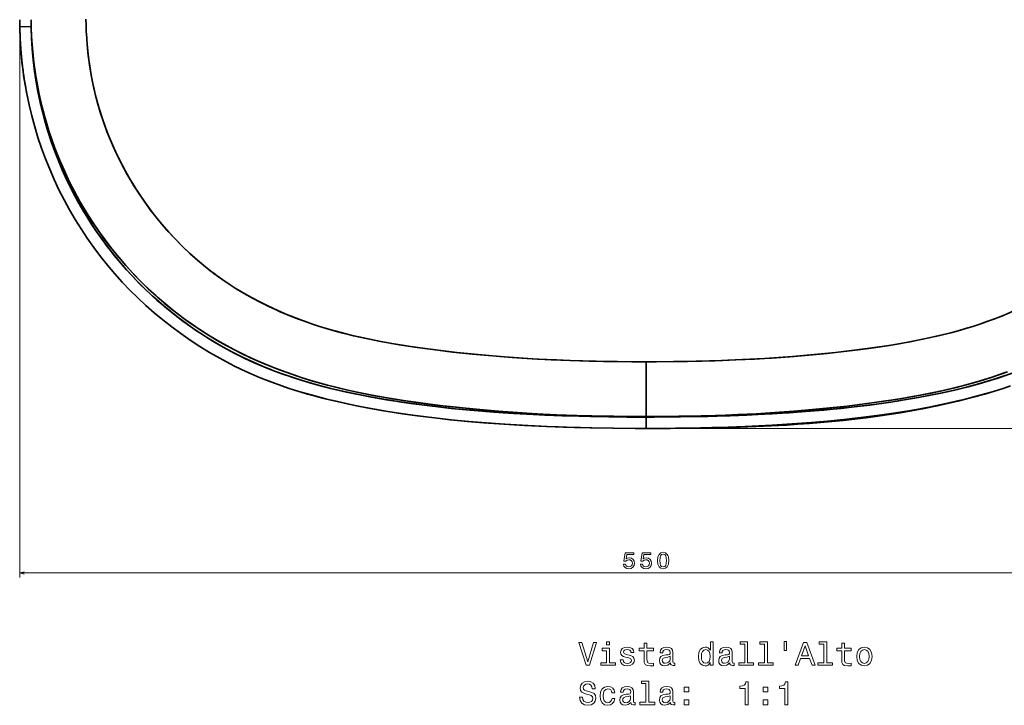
# Model space of a CAD drawing. Extents: x 278 to 1683, y 8 to 1326.
# Tile 1 of 5: x 278 to 710, y 8 to 309. Entities that reach past the tile are written whole.
import ezdxf

# ---------------------------------------------------------------- set-up
doc = ezdxf.new("R2010")
doc.units = 0

msp = doc.modelspace()

# ---------------------------------------------------------------- linework, layer by layer
at = {"color": 7, "lineweight": 35, "ltscale": 0.025546}
msp.add_line((277.94, 306.67), (277.95, 305.65), dxfattribs=at)
at = {"color": 7, "lineweight": 35, "ltscale": 0.125001}
msp.add_line((277.95, 305.65), (282.95, 305.74), dxfattribs=at)
msp.add_line((277.95, 305.65), (282.95, 305.74), dxfattribs=at)
at = {"color": 8, "lineweight": 13}
for p, q in [((277.95, 303.65), (277.95, 64.11)), ((554.94, 129.47), (979.06, 129.47)), ((277.95, 66.11), (827.93, 66.11))]:
    msp.add_line(p, q, dxfattribs=at)
at = {"color": 7, "lineweight": 35}
for p, q in [((552.94, 134.7), (552.94, 158.72)), ((552.94, 134.7), (552.94, 158.72)), ((552.94, 157.69), (552.94, 134.47)), ((552.94, 157.69), (552.94, 134.47))]:
    msp.add_line(p, q, dxfattribs=at)
at = {"color": 7, "lineweight": 35, "ltscale": 0.024766}
msp.add_line((387.66, 150.09), (386.74, 150.44), dxfattribs=at)
at = {"color": 7, "lineweight": 35, "ltscale": 0.017577}
msp.add_line((388.65, 149.71), (389.31, 149.47), dxfattribs=at)
at = {"color": 7, "lineweight": 35, "ltscale": 0.007962}
msp.add_line((407.16, 143.79), (406.85, 143.87), dxfattribs=at)
at = {"color": 7, "lineweight": 35, "ltscale": 0.005703}
for p, q in [((552.94, 134.47), (552.94, 134.7)), ((552.94, 134.7), (552.94, 134.47))]:
    msp.add_line(p, q, dxfattribs=at)
at = {"color": 7, "lineweight": 35, "ltscale": 0.125}
for p, q in [((552.94, 129.47), (552.94, 134.47)), ((552.94, 134.47), (552.94, 129.47))]:
    msp.add_line(p, q, dxfattribs=at)
at = {"color": 7, "lineweight": 35, "ltscale": 0.007152}
for p in [(552.65, 129.47), (553.23, 129.47)]:
    msp.add_line(p, (552.94, 129.47), dxfattribs=at)
at = {"color": 7, "lineweight": 35, "ltscale": 0.000180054}
msp.add_line((552.94, 129.47), (552.94, 129.47), dxfattribs=at)
msp.add_line((552.94, 129.47), (552.94, 129.47), dxfattribs=at)
at = {"color": 7, "lineweight": 35}
for points in [[(407.22, 143.78), (404.33, 144.58), (401.45, 145.42), (398.6, 146.3), (395.76, 147.21), (392.95, 148.16), (390.16, 149.15), (387.39, 150.19), (384.63, 151.28), (382.11, 152.33), (379.59, 153.42), (377.23, 154.48), (372.56, 156.71), (370.25, 157.87), (365.72, 160.29), (361.3, 162.82), (357, 165.45), (352.79, 168.2), (348.67, 171.07), (344.66, 174.03), (340.78, 177.08), (337.01, 180.21), (333.35, 183.43), (329.79, 186.75), (326.32, 190.17), (322.95, 193.71), (319.68, 197.34), (316.5, 201.08), (313.43, 204.92), (310.46, 208.85), (307.61, 212.88), (304.88, 216.99), (302.27, 221.17), (299.77, 225.44), (297.41, 229.78), (295.17, 234.18), (293.06, 238.65), (291.09, 243.18), (289.24, 247.76), (287.53, 252.4), (285.96, 257.09), (284.53, 261.81), (283.23, 266.58), (282.07, 271.39), (281.06, 276.23), (280.18, 281.09), (279.45, 285.98), (278.86, 290.89), (278.41, 295.8), (278.11, 300.72), (277.95, 305.65)], [(552.94, 134.47), (544.51, 134.5), (536.51, 134.58), (528.54, 134.72), (518.47, 134.99), (508.42, 135.37), (503.27, 135.6), (494.63, 136.08), (486.02, 136.66), (477.45, 137.34), (468.91, 138.14), (460.61, 139.04), (453.32, 139.95), (446.06, 140.96), (438.84, 142.1), (431.67, 143.36), (428.1, 144.05), (424.54, 144.77), (420.43, 145.66), (414.52, 147.05), (408.88, 148.51), (404.01, 149.88), (399.19, 151.35), (394.42, 152.94), (389.72, 154.66), (387.38, 155.56), (385.07, 156.51), (380.53, 158.47), (376.5, 160.35), (372.53, 162.32), (368.62, 164.4), (364.79, 166.57), (361.03, 168.83), (358.35, 170.52), (355.71, 172.26), (353.1, 174.06), (350.52, 175.9), (347.33, 178.29), (344.21, 180.74), (341.16, 183.25), (338.17, 185.82), (335.85, 187.92), (332.68, 190.91), (329.58, 193.99), (326.57, 197.16), (323.64, 200.41), (320.79, 203.74), (318.33, 206.77), (315.94, 209.87), (313.62, 213.02), (311.37, 216.23), (308.66, 220.35), (306.08, 224.54), (303.62, 228.81), (301.29, 233.15), (299.09, 237.56), (297.03, 242.03), (295.1, 246.56), (293.38, 250.95), (291.79, 255.38), (290.33, 259.85), (289, 264.37), (287.8, 268.92), (286.72, 273.51), (285.8, 278.06), (285, 282.64), (284.33, 287.23), (283.79, 291.85), (283.38, 296.47), (283.1, 301.1), (282.95, 305.74)], [(552.94, 134.47), (549.24, 134.48), (538.82, 134.55), (528.45, 134.73), (523.44, 134.85), (516.07, 135.07), (508.71, 135.35), (499.05, 135.82), (490.16, 136.37), (481.3, 137.02), (474.29, 137.62), (467.29, 138.3), (461.65, 138.92), (457.99, 139.35), (449.7, 140.44), (445.57, 141.04), (441.46, 141.67), (435.11, 142.74), (428.79, 143.91), (425.07, 144.66), (421.36, 145.46), (415.69, 146.77), (411.65, 147.77), (406.74, 149.1), (401.87, 150.52), (397.05, 152.05), (393.03, 153.43), (389.06, 154.91), (385.12, 156.48), (380.52, 158.48), (375.97, 160.6), (372.4, 162.39), (368.9, 164.25), (366.17, 165.77), (363.48, 167.34), (360.81, 168.97), (358.18, 170.63), (355.56, 172.37), (352.97, 174.15), (349.55, 176.61), (346.21, 179.15), (342.56, 182.08), (339, 185.1), (336.67, 187.17), (333.57, 190.05), (330.59, 192.97), (327.69, 195.96), (324.86, 199.03), (322.12, 202.16), (319.45, 205.37), (316.87, 208.64), (314.37, 211.99), (311.95, 215.39), (309.62, 218.86), (307.38, 222.39), (305, 226.38), (302.73, 230.43), (300.57, 234.55), (298.54, 238.72), (296.62, 242.96), (294.82, 247.24), (293.15, 251.58), (291.6, 255.96), (290.17, 260.38), (288.99, 264.4), (287.92, 268.44), (286.94, 272.52), (286.08, 276.61), (285.2, 281.42), (284.46, 286.26), (283.86, 291.11), (283.42, 295.98), (283.11, 300.86), (282.95, 305.74)], [(552.94, 158.72), (546.68, 158.74), (540.42, 158.79), (534.17, 158.89), (527.91, 159.03), (519.58, 159.28), (511.25, 159.63), (502.94, 160.06), (494.18, 160.62), (485.43, 161.29), (476.7, 162.09), (467.99, 163.01), (459.29, 164.06), (451.17, 165.17), (446.92, 165.81), (441.28, 166.74), (435.66, 167.76), (430.07, 168.89), (424.52, 170.14), (419.02, 171.51), (416.28, 172.25), (413.56, 173.03), (409.11, 174.39), (406.96, 175.09), (402.03, 176.81), (397.15, 178.68), (394.72, 179.67), (392.31, 180.69), (389.94, 181.75), (387.59, 182.84), (383.85, 184.68), (380.17, 186.61), (376.54, 188.64), (372.98, 190.78), (369.49, 193.02), (366.73, 194.9), (363.12, 197.51), (359.59, 200.25), (356.15, 203.1), (352.81, 206.06), (349.56, 209.13), (346.42, 212.3), (343.37, 215.56), (340.43, 218.93), (337.59, 222.38), (334.87, 225.92), (332.26, 229.55), (329.76, 233.25), (327.39, 237.04), (325.13, 240.89), (322.99, 244.81), (320.98, 248.8), (319.1, 252.85), (317.35, 256.95), (315.73, 261.11), (314.25, 265.31), (313.08, 268.96), (312.28, 271.71), (311.53, 274.47), (310.96, 276.77), (310.42, 279.07), (309.93, 281.4), (309.47, 283.73), (308.67, 288.41), (308.03, 293.11), (307.55, 297.83), (307.22, 302.56)], [(307.22, 302.56), (307.53, 298.02), (307.99, 293.49), (308.59, 288.97), (309.33, 284.48), (310.22, 280.02), (311.25, 275.59), (312.24, 271.86), (313.32, 268.18), (314.7, 263.97), (316.22, 259.8), (317.87, 255.68), (319.66, 251.61), (321.57, 247.6), (323.61, 243.65), (325.77, 239.76), (328.05, 235.95), (330.46, 232.2), (332.97, 228.53), (335.27, 225.39), (337.65, 222.31), (340.12, 219.29), (342.67, 216.34), (345.84, 212.9), (349.12, 209.56), (352.5, 206.34), (356, 203.23), (359.59, 200.25), (361.43, 198.8), (363.29, 197.39), (365.17, 196.01), (367.07, 194.66), (369.81, 192.81), (372.54, 191.06), (375.31, 189.37), (378.12, 187.74), (380.26, 186.56), (382.42, 185.41), (386.79, 183.22), (391.24, 181.16), (395.76, 179.23), (400.35, 177.43), (403.36, 176.33), (406.4, 175.28), (409.53, 174.26), (412.67, 173.29), (415.91, 172.35), (419.17, 171.47), (423.98, 170.27), (428.82, 169.16), (433.7, 168.15), (437.12, 167.49), (440.56, 166.87), (444.53, 166.2), (448.51, 165.57), (455.99, 164.5), (465.12, 163.34), (469.81, 162.8), (479.22, 161.85), (488.65, 161.03), (496.96, 160.43), (505.28, 159.93), (513.62, 159.52), (519.41, 159.29), (525.2, 159.1), (536.8, 158.84), (548.41, 158.73), (552.94, 158.72)], [(283.14, 301.24), (283.5, 296.15), (284.01, 291.08), (284.68, 286.02), (285.5, 280.98), (286.48, 275.97), (287.03, 273.47), (287.62, 270.98), (288.24, 268.51), (289.48, 264.05), (290.69, 260.09), (292.28, 255.41), (294, 250.77), (295.87, 246.19), (297.87, 241.68), (300, 237.22), (302.27, 232.83), (304.67, 228.51), (307.2, 224.26), (309.85, 220.09), (312.63, 216), (315.52, 211.99), (318.4, 208.24), (321.39, 204.57), (324.48, 200.99), (327.67, 197.5), (330.96, 194.1), (334.34, 190.79), (337.82, 187.59), (341.39, 184.48), (344.4, 182), (347.47, 179.6), (350.59, 177.26), (353.77, 175.01), (357.19, 172.71), (361.47, 170.01), (365.82, 167.44), (370.25, 165.01), (374.74, 162.7), (379.29, 160.52), (383.9, 158.46), (388.56, 156.53), (391.73, 155.29), (394.93, 154.11), (398.21, 152.96), (401.5, 151.86), (406.57, 150.29), (408.27, 149.79), (413.01, 148.47), (417.78, 147.26), (422.57, 146.13), (427.6, 145.05), (432.64, 144.05), (437.68, 143.14), (441.48, 142.5), (445.27, 141.9), (452.87, 140.79), (457.15, 140.22), (464.73, 139.29), (472.33, 138.46), (479.94, 137.72), (488.17, 137.02), (496.42, 136.43), (504.67, 135.93), (513.57, 135.5), (522.47, 135.17), (531.37, 134.93), (538.53, 134.8), (545.69, 134.72), (552.94, 134.7)], [(283.14, 301.24), (283.48, 296.31), (283.97, 291.4), (284.61, 286.5), (285.39, 281.62), (286.31, 276.77), (287.39, 271.95), (288.61, 267.16), (289.45, 264.17), (290.34, 261.2), (291.92, 256.42), (293.64, 251.7), (295.52, 247.02), (297.53, 242.41), (299.68, 237.87), (301.98, 233.39), (304.4, 228.98), (306.96, 224.65), (309.65, 220.4), (312.47, 216.23), (315.41, 212.15), (318.47, 208.15), (321.65, 204.26), (324.95, 200.46), (328.37, 196.76), (331.64, 193.41), (335.01, 190.16), (338.47, 187.01), (342.02, 183.95), (345.66, 181), (349.38, 178.15), (353.19, 175.41), (357.03, 172.82), (360.82, 170.41), (364.67, 168.1), (368.59, 165.9), (372.55, 163.8), (376.57, 161.8), (379.95, 160.22), (383.36, 158.7), (386.8, 157.24), (389.4, 156.2), (392.01, 155.19), (396.96, 153.39), (401.95, 151.71), (405.36, 150.65), (408.85, 149.62), (412.46, 148.62), (416.08, 147.68), (422, 146.26), (427.94, 144.98), (433.9, 143.82), (438.37, 143.02), (442.84, 142.28), (447.35, 141.58), (451.85, 140.93), (457.37, 140.19), (462.13, 139.6), (466.89, 139.04), (476.43, 138.05), (485.98, 137.2), (495.54, 136.49), (505.1, 135.91), (513.07, 135.52), (521.04, 135.21), (529.02, 134.98), (535, 134.86), (540.98, 134.77), (552.94, 134.7)], [(714.64, 181.16), (710.12, 179.23), (705.54, 177.43), (702.52, 176.33), (699.48, 175.28), (696.35, 174.26), (693.21, 173.29), (689.97, 172.35), (686.71, 171.47), (681.9, 170.27), (677.06, 169.16), (672.19, 168.15), (668.76, 167.49), (665.32, 166.87), (661.35, 166.2), (657.38, 165.57), (649.89, 164.5), (640.76, 163.34), (636.07, 162.8), (626.66, 161.85), (617.23, 161.03), (608.92, 160.43), (600.6, 159.93), (592.27, 159.52), (586.48, 159.29), (580.68, 159.1), (569.08, 158.84), (557.47, 158.73), (552.94, 158.72)], [(713.73, 180.76), (709.03, 178.79), (704.27, 176.96), (699.45, 175.27), (696.33, 174.25), (693.18, 173.28), (689.94, 172.35), (684.82, 170.98), (679.66, 169.74), (674.46, 168.61), (669.23, 167.57), (663.97, 166.63), (658.69, 165.77), (654.72, 165.17), (650.73, 164.61), (646, 163.98), (637.25, 162.94), (632.42, 162.41), (627.58, 161.93), (617.88, 161.08), (608.17, 160.38), (598.45, 159.81), (588.72, 159.37), (583.04, 159.17), (577.36, 159.01), (571.12, 158.88), (564.88, 158.79), (552.94, 158.72)], [(552.94, 134.7), (565.03, 134.77), (571.08, 134.86), (577.13, 134.99), (585.19, 135.23), (593.25, 135.54), (601.31, 135.94), (610.98, 136.53), (620.64, 137.26), (630.29, 138.13), (639.94, 139.15), (644.75, 139.72), (653.01, 140.79), (657.18, 141.38), (661.35, 142.01), (666.91, 142.92), (672.46, 143.91), (678, 144.99), (683.52, 146.18), (689.03, 147.49), (694.5, 148.92), (698.04, 149.91), (701.5, 150.95), (704.9, 152.03), (708.23, 153.15), (711.55, 154.33)], [(710.95, 154.11), (707.68, 152.96), (704.38, 151.86), (699.31, 150.29), (697.62, 149.79), (692.87, 148.47), (688.1, 147.26), (683.31, 146.13), (678.28, 145.05), (673.25, 144.05), (668.2, 143.14), (664.41, 142.5), (660.61, 141.9), (653.01, 140.79), (648.73, 140.22), (641.15, 139.29), (633.55, 138.46), (625.95, 137.72), (617.71, 137.02), (609.46, 136.43), (601.21, 135.93), (592.32, 135.5), (583.42, 135.17), (574.51, 134.93), (567.35, 134.8), (560.2, 134.72), (552.94, 134.7)], [(713.55, 153.68), (709.79, 152.37), (707.03, 151.46), (704.25, 150.59), (701.29, 149.71), (698.32, 148.87), (694.65, 147.88), (688.88, 146.45), (682.83, 145.09), (677.6, 144.02), (672.35, 143.02), (667.08, 142.11), (663.11, 141.46), (659.13, 140.86), (651.12, 139.76), (643.09, 138.79), (638.96, 138.34), (630.95, 137.56), (622.92, 136.89), (614.86, 136.31), (608.23, 135.9), (601.59, 135.55), (596.39, 135.32), (588.2, 135.02), (580.01, 134.78), (567.97, 134.56), (555.89, 134.48), (552.94, 134.47)], [(552.94, 134.47), (556.65, 134.48), (567.06, 134.55), (577.44, 134.73), (582.44, 134.85), (589.81, 135.07), (597.17, 135.35), (606.83, 135.82), (615.72, 136.37), (624.58, 137.02), (631.59, 137.62), (638.59, 138.3), (644.23, 138.92), (647.89, 139.35), (656.18, 140.44), (660.31, 141.04), (664.42, 141.67), (670.77, 142.74), (677.09, 143.91), (680.81, 144.66), (684.52, 145.46), (690.19, 146.77), (694.23, 147.77), (699.15, 149.1), (704.01, 150.52), (708.83, 152.05), (712.85, 153.43)], [(698.67, 143.78), (701.55, 144.58), (704.43, 145.42), (707.28, 146.3), (710.12, 147.21), (712.93, 148.16)], [(552.94, 129.47), (548.16, 129.48), (538.63, 129.56), (529.13, 129.71), (524.06, 129.83), (516.62, 130.05), (509.19, 130.33), (499.47, 130.79), (490.5, 131.33), (481.57, 131.98), (474.48, 132.58), (467.4, 133.27), (462.48, 133.79), (457.6, 134.36), (450.45, 135.29), (443.34, 136.32), (436.8, 137.37), (430.3, 138.54), (425.74, 139.42), (421.19, 140.38), (415.49, 141.67), (412.75, 142.34), (407.42, 143.72), (402.13, 145.22)], [(407.16, 143.79), (410.88, 142.81), (414.62, 141.88), (420.44, 140.54), (422.38, 140.12), (428.07, 138.96), (433.78, 137.9), (439.52, 136.92), (445.95, 135.92), (452.41, 135.02), (458.9, 134.21), (466.89, 133.32), (475.14, 132.52), (480.73, 132.05), (490.91, 131.31), (501.12, 130.71), (509.46, 130.32), (514.47, 130.12), (521.47, 129.9), (528.48, 129.72), (538.29, 129.56), (548.14, 129.48), (552.94, 129.47)], [(552.94, 129.47), (557.72, 129.48), (567.25, 129.56), (576.75, 129.71), (581.83, 129.83), (589.26, 130.05), (596.69, 130.33), (606.41, 130.79), (615.38, 131.33), (624.31, 131.98), (631.4, 132.58), (638.48, 133.27), (643.4, 133.79), (648.29, 134.36), (655.43, 135.29), (662.54, 136.32), (669.08, 137.37), (675.58, 138.54), (680.14, 139.42), (684.69, 140.38), (690.39, 141.67), (693.13, 142.34), (698.46, 143.72), (703.74, 145.22)], [(698.72, 143.79), (699.01, 143.87), (699.02, 143.87), (698.94, 143.85), (697.84, 143.55), (693.65, 142.41), (690.41, 141.58), (687.14, 140.79), (680.69, 139.34), (674.3, 138.05), (669.44, 137.15), (664.54, 136.32), (659.6, 135.54), (654.6, 134.82), (649.56, 134.16), (644.47, 133.55), (639.41, 133), (634.39, 132.5), (629.45, 132.06), (624.5, 131.66), (619.55, 131.31), (614.55, 130.99), (604.43, 130.46), (594.27, 130.06), (584.2, 129.78), (574.02, 129.6), (563.6, 129.5), (552.94, 129.47)], [(552.94, 129.47), (565.79, 129.54), (574.14, 129.66), (585.25, 129.92), (596.34, 130.31), (602.34, 130.59), (608.27, 130.9), (616.9, 131.43), (625.49, 132.07), (632.59, 132.69), (639.67, 133.39), (643.45, 133.8), (648.8, 134.43), (656.42, 135.42), (664, 136.54), (671.54, 137.8), (677.74, 138.95), (683.91, 140.21), (689.71, 141.51), (695.12, 142.84), (698.72, 143.79)]]:
    msp.add_lwpolyline(points, dxfattribs=at)
at = {"color": 8, "lineweight": 13}
for points in [[(542.97, 69.94), (543.19, 69.11), (543.68, 68.46), (544.41, 68.06), (545.34, 67.91), (546.36, 68.09), (547.15, 68.59), (547.66, 69.37), (547.85, 70.38), (547.68, 71.32), (547.19, 72.06), (546.44, 72.53), (545.46, 72.7), (544.7, 72.58), (544.12, 72.25), (544.4, 74.13), (547.47, 74.13), (547.47, 74.96), (543.72, 74.96), (543.17, 71.25), (543.98, 71.25), (544.56, 71.72), (545.31, 71.89), (545.95, 71.78), (546.45, 71.46), (546.76, 70.97), (546.87, 70.33), (546.76, 69.7), (546.44, 69.2), (545.94, 68.89), (545.31, 68.78), (544.77, 68.85), (544.36, 69.08), (544.06, 69.44), (543.91, 69.94)], [(550.44, 69.94), (550.66, 69.11), (551.16, 68.46), (551.88, 68.06), (552.81, 67.91), (553.83, 68.09), (554.63, 68.59), (555.13, 69.37), (555.32, 70.38), (555.15, 71.32), (554.67, 72.06), (553.91, 72.53), (552.93, 72.7), (552.17, 72.58), (551.59, 72.25), (551.87, 74.13), (554.94, 74.13), (554.94, 74.96), (551.2, 74.96), (550.64, 71.25), (551.45, 71.25), (552.03, 71.72), (552.78, 71.89), (553.42, 71.78), (553.92, 71.46), (554.23, 70.97), (554.34, 70.33), (554.23, 69.7), (553.91, 69.2), (553.41, 68.89), (552.78, 68.78), (552.24, 68.85), (551.83, 69.08), (551.53, 69.44), (551.38, 69.94)], [(557.98, 71.53), (558.13, 69.95), (558.61, 68.82), (559.36, 68.13), (560.41, 67.91), (561.45, 68.13), (562.21, 68.82), (562.67, 69.95), (562.83, 71.53), (562.67, 73.1), (562.48, 73.73), (562.21, 74.24), (561.45, 74.93), (560.41, 75.16), (559.36, 74.93), (558.61, 74.23), (558.13, 73.1)], [(558.95, 71.53), (559.03, 72.75), (559.28, 73.63), (559.74, 74.14), (560.41, 74.32), (561.08, 74.14), (561.53, 73.63), (561.78, 72.75), (561.87, 71.53), (561.78, 70.3), (561.53, 69.42), (561.08, 68.91), (560.41, 68.74), (559.74, 68.91), (559.28, 69.42), (559.03, 70.3)]]:
    msp.add_lwpolyline(points, close=True, dxfattribs=at)
msp.add_lwpolyline([(279.88, 66.63), (277.95, 66.11), (279.88, 65.59)], dxfattribs=at)
at = {"color": 7, "lineweight": 13}
for points in [[(529.79, 35.6), (527.28, 27.09), (524.7, 35.6), (523.33, 35.6), (526.56, 25.59), (528, 25.59), (531.15, 35.6)], [(536.89, 35.94), (535.55, 35.94), (535.55, 34.5), (536.89, 34.5)], [(552.02, 31.99), (552.02, 28.11), (552.11, 26.86), (552.51, 25.99), (553.32, 25.49), (554.68, 25.32), (556.18, 25.39), (556.18, 26.48), (555.09, 26.4), (554.09, 26.51), (553.56, 26.87), (553.33, 27.48), (553.29, 28.33), (553.29, 31.99), (556.18, 31.99), (556.18, 33.07), (553.29, 33.07), (553.29, 35.33), (552.02, 35.33), (552.02, 33.07), (549.83, 33.07), (549.83, 31.99)], [(581.1, 26.79), (581.1, 25.59), (582.36, 25.59), (582.36, 35.94), (581.11, 35.94), (581.11, 32.15), (580.15, 33.24), (579.55, 33.5), (578.88, 33.6), (577.65, 33.31), (576.7, 32.51), (576.08, 31.21), (575.87, 29.47), (576.08, 27.72), (576.7, 26.41), (577.65, 25.59), (578.88, 25.32), (579.55, 25.42), (580.16, 25.68)], [(596.21, 34.87), (596.21, 26.66), (593.6, 26.66), (593.6, 25.59), (600.07, 25.59), (600.07, 26.66), (597.48, 26.66), (597.48, 35.94), (594.22, 35.94), (594.22, 34.87)], [(604.89, 34.87), (604.89, 26.66), (602.28, 26.66), (602.28, 25.59), (608.75, 25.59), (608.75, 26.66), (606.15, 26.66), (606.15, 35.94), (602.9, 35.94), (602.9, 34.87)], [(613.55, 35.95), (613.55, 32.03), (614.51, 32.03), (614.51, 35.95)], [(618.32, 25.59), (619.64, 25.59), (620.69, 28.53), (624.68, 28.53), (625.74, 25.59), (627.09, 25.59), (623.43, 35.6), (621.96, 35.6)], [(630.91, 34.87), (630.91, 26.66), (628.3, 26.66), (628.3, 25.59), (634.77, 25.59), (634.77, 26.66), (632.18, 26.66), (632.18, 35.94), (628.92, 35.94), (628.92, 34.87)], [(638.76, 31.99), (638.76, 28.11), (638.85, 26.86), (639.25, 25.99), (640.06, 25.49), (641.43, 25.32), (642.93, 25.39), (642.93, 26.48), (641.83, 26.4), (640.84, 26.51), (640.3, 26.87), (640.07, 27.48), (640.03, 28.33), (640.03, 31.99), (642.93, 31.99), (642.93, 33.07), (640.03, 33.07), (640.03, 35.33), (638.76, 35.33), (638.76, 33.07), (636.57, 33.07), (636.57, 31.99)], [(536.85, 26.66), (536.85, 33.07), (533.59, 33.07), (533.59, 31.99), (535.58, 31.99), (535.58, 26.66), (532.98, 26.66), (532.98, 25.59), (539.47, 25.59), (539.47, 26.66)], [(545.43, 30.1), (544.21, 30.39), (543.3, 30.72), (543, 31.4), (543.08, 31.87), (543.39, 32.22), (543.88, 32.43), (544.58, 32.52), (545.26, 32.43), (545.79, 32.18), (546.14, 31.79), (546.28, 31.27), (547.52, 31.27), (547.52, 31.3), (547.31, 32.23), (546.72, 32.97), (545.79, 33.43), (544.58, 33.6), (543.36, 33.43), (542.47, 32.95), (541.9, 32.25), (541.73, 31.35), (541.86, 30.49), (542.26, 29.88), (542.93, 29.45), (543.89, 29.15), (545.3, 28.8), (546.17, 28.44), (546.4, 28.16), (546.49, 27.72), (546.36, 27.19), (546.01, 26.79), (545.45, 26.53), (544.7, 26.44), (543.91, 26.53), (543.33, 26.83), (542.94, 27.32), (542.78, 28), (541.56, 28), (541.76, 26.84), (542.35, 26.01), (543.29, 25.5), (544.58, 25.32), (545.94, 25.5), (546.93, 26.01), (547.54, 26.82), (547.75, 27.87), (547.59, 28.77), (547.15, 29.39), (546.41, 29.8)], [(563.59, 26.6), (563.59, 26.56), (563.66, 26.07), (563.88, 25.72), (564.79, 25.45), (565.49, 25.56), (565.49, 26.54), (565.19, 26.5), (564.79, 26.69), (564.71, 27.26), (564.71, 31.27), (564.54, 32.29), (564.04, 33.01), (563.16, 33.44), (561.92, 33.6), (560.71, 33.43), (559.81, 32.94), (559.25, 32.18), (559.06, 31.17), (559.06, 31.08), (560.2, 31.08), (560.3, 31.69), (560.62, 32.12), (561.14, 32.38), (561.87, 32.48), (562.58, 32.41), (563.08, 32.19), (563.39, 31.82), (563.49, 31.3), (563.43, 30.69), (563.2, 30.39), (562.62, 30.24), (561.54, 30.13), (560.3, 29.87), (559.42, 29.41), (558.91, 28.69), (558.75, 27.62), (558.89, 26.67), (559.34, 25.96), (560.06, 25.52), (561.05, 25.36), (562.39, 25.66)], [(579.09, 32.46), (579.93, 32.26), (580.56, 31.7), (580.94, 30.76), (581.08, 29.47), (580.94, 28.16), (580.56, 27.22), (579.93, 26.64), (579.09, 26.45), (578.3, 26.64), (577.7, 27.22), (577.29, 28.17), (577.16, 29.47), (577.29, 30.75), (577.7, 31.69), (578.3, 32.26)], [(589.61, 26.6), (589.61, 26.56), (589.68, 26.07), (589.9, 25.72), (590.81, 25.45), (591.51, 25.56), (591.51, 26.54), (591.21, 26.5), (590.81, 26.69), (590.74, 27.26), (590.74, 31.27), (590.56, 32.29), (590.06, 33.01), (589.18, 33.44), (587.94, 33.6), (586.73, 33.43), (585.84, 32.94), (585.28, 32.18), (585.09, 31.17), (585.09, 31.08), (586.23, 31.08), (586.33, 31.69), (586.64, 32.12), (587.16, 32.38), (587.9, 32.48), (588.6, 32.41), (589.11, 32.19), (589.41, 31.82), (589.51, 31.3), (589.45, 30.69), (589.22, 30.39), (588.65, 30.24), (587.57, 30.13), (586.33, 29.87), (585.45, 29.41), (584.93, 28.69), (584.77, 27.62), (584.91, 26.67), (585.36, 25.96), (586.08, 25.52), (587.08, 25.36), (588.42, 25.66)], [(621.15, 29.75), (622.7, 34.16), (624.24, 29.75)], [(645.36, 29.45), (645.59, 27.69), (646.25, 26.4), (647.31, 25.59), (648.72, 25.32), (650.12, 25.59), (651.17, 26.38), (651.83, 27.68), (652.08, 29.45), (651.83, 31.21), (651.17, 32.52), (650.12, 33.31), (648.72, 33.6), (647.31, 33.31), (646.25, 32.51), (645.59, 31.21)], [(646.66, 29.47), (646.79, 30.76), (647.19, 31.7), (647.84, 32.28), (648.72, 32.48), (649.58, 32.28), (650.23, 31.71), (650.64, 30.76), (650.78, 29.47), (650.64, 28.16), (650.23, 27.2), (649.58, 26.63), (648.72, 26.44), (647.84, 26.63), (647.19, 27.2), (646.79, 28.16)], [(563.45, 28.3), (563.27, 27.55), (562.81, 26.97), (562.12, 26.6), (561.27, 26.47), (560.72, 26.54), (560.33, 26.77), (560.09, 27.18), (560.02, 27.74), (560.07, 28.24), (560.3, 28.6), (561.23, 29.01), (562.39, 29.18), (563.45, 29.52)], [(589.47, 28.3), (589.3, 27.55), (588.83, 26.97), (588.14, 26.6), (587.29, 26.47), (586.74, 26.54), (586.36, 26.77), (586.11, 27.18), (586.04, 27.74), (586.1, 28.24), (586.33, 28.6), (587.25, 29.01), (588.42, 29.18), (589.47, 29.52)], [(525, 11.61), (523.69, 11.61), (523.98, 10.09), (524.7, 8.96), (525.81, 8.28), (527.31, 8.04), (528.79, 8.27), (529.9, 8.9), (530.61, 9.9), (530.87, 11.21), (530.65, 12.39), (530.04, 13.16), (529.06, 13.66), (527.75, 14.03), (526.63, 14.31), (525.89, 14.62), (525.48, 15.09), (525.35, 15.81), (525.48, 16.45), (525.85, 16.94), (526.43, 17.28), (527.22, 17.39), (528.03, 17.25), (528.66, 16.86), (529.08, 16.21), (529.28, 15.33), (530.59, 15.33), (530.59, 15.36), (530.36, 16.71), (529.68, 17.72), (528.62, 18.36), (527.18, 18.57), (525.88, 18.36), (524.87, 17.75), (524.22, 16.82), (523.99, 15.6), (524.18, 14.52), (524.73, 13.79), (525.59, 13.3), (526.77, 12.92), (527.94, 12.59), (528.82, 12.28), (529.35, 11.82), (529.54, 11.07), (529.37, 10.3), (528.92, 9.73), (528.24, 9.37), (527.36, 9.25), (526.38, 9.41), (525.64, 9.87), (525.16, 10.62)], [(552.84, 17.59), (552.84, 9.38), (550.23, 9.38), (550.23, 8.31), (556.7, 8.31), (556.7, 9.38), (554.11, 9.38), (554.11, 18.66), (550.85, 18.66), (550.85, 17.59)], [(596.41, 8.31), (597.72, 8.31), (597.72, 18.39), (596.74, 18.39), (596.49, 17.51), (595.97, 16.92), (595.17, 16.57), (594.08, 16.45), (594.08, 15.43), (596.41, 15.43)], [(613.76, 8.31), (615.07, 8.31), (615.07, 18.39), (614.09, 18.39), (613.83, 17.51), (613.32, 16.92), (612.52, 16.57), (611.43, 16.45), (611.43, 15.43), (613.76, 15.43)], [(537.9, 13.49), (539.15, 13.49), (538.89, 14.64), (538.27, 15.55), (537.31, 16.11), (536.05, 16.33), (534.67, 16.04), (533.62, 15.23), (532.96, 13.92), (532.72, 12.16), (532.94, 10.42), (533.59, 9.12), (534.61, 8.31), (536.01, 8.04), (537.25, 8.26), (538.21, 8.86), (538.88, 9.81), (539.17, 11.08), (537.96, 11.08), (537.74, 10.27), (537.34, 9.67), (536.76, 9.29), (536.05, 9.18), (535.17, 9.37), (534.54, 9.94), (534.15, 10.88), (534.02, 12.2), (534.15, 13.5), (534.55, 14.44), (535.2, 15.01), (536.05, 15.22), (536.8, 15.09), (537.36, 14.75), (537.74, 14.21)], [(546.24, 9.32), (546.24, 9.28), (546.31, 8.79), (546.53, 8.44), (547.44, 8.17), (548.14, 8.28), (548.14, 9.26), (547.84, 9.22), (547.44, 9.41), (547.36, 9.99), (547.36, 13.99), (547.19, 15.01), (546.69, 15.73), (545.81, 16.17), (544.57, 16.33), (543.36, 16.15), (542.47, 15.66), (541.9, 14.9), (541.72, 13.89), (541.72, 13.8), (542.85, 13.8), (542.96, 14.41), (543.27, 14.84), (543.79, 15.1), (544.53, 15.2), (545.23, 15.13), (545.74, 14.91), (546.04, 14.54), (546.14, 14.02), (546.08, 13.41), (545.85, 13.11), (545.28, 12.97), (544.19, 12.85), (542.96, 12.59), (542.08, 12.13), (541.56, 11.41), (541.4, 10.35), (541.54, 9.39), (541.99, 8.69), (542.71, 8.24), (543.7, 8.08), (545.04, 8.39)], [(563.59, 9.32), (563.59, 9.28), (563.66, 8.79), (563.88, 8.44), (564.79, 8.17), (565.49, 8.28), (565.49, 9.26), (565.19, 9.22), (564.79, 9.41), (564.71, 9.99), (564.71, 13.99), (564.54, 15.01), (564.04, 15.73), (563.16, 16.17), (561.92, 16.33), (560.71, 16.15), (559.81, 15.66), (559.25, 14.9), (559.06, 13.89), (559.06, 13.8), (560.2, 13.8), (560.3, 14.41), (560.62, 14.84), (561.14, 15.1), (561.87, 15.2), (562.58, 15.13), (563.08, 14.91), (563.39, 14.54), (563.49, 14.02), (563.43, 13.41), (563.2, 13.11), (562.62, 12.97), (561.54, 12.85), (560.3, 12.59), (559.42, 12.13), (558.91, 11.41), (558.75, 10.35), (558.89, 9.39), (559.34, 8.69), (560.06, 8.24), (561.05, 8.08), (562.39, 8.39)], [(569.66, 13.9), (571.64, 13.9), (571.64, 16.05), (569.66, 16.05)], [(604.35, 13.9), (606.34, 13.9), (606.34, 16.05), (604.35, 16.05)], [(546.1, 11.02), (545.92, 10.27), (545.46, 9.7), (544.77, 9.32), (543.92, 9.19), (543.37, 9.26), (542.98, 9.5), (542.74, 9.9), (542.67, 10.46), (542.72, 10.96), (542.96, 11.33), (543.88, 11.73), (545.04, 11.9), (546.1, 12.25)], [(563.45, 11.02), (563.27, 10.27), (562.81, 9.7), (562.12, 9.32), (561.27, 9.19), (560.72, 9.26), (560.33, 9.5), (560.09, 9.9), (560.02, 10.46), (560.07, 10.96), (560.3, 11.33), (561.23, 11.73), (562.39, 11.9), (563.45, 12.25)], [(569.66, 8.31), (571.64, 8.31), (571.64, 10.46), (569.66, 10.46)], [(604.35, 8.31), (606.34, 8.31), (606.34, 10.46), (604.35, 10.46)]]:
    msp.add_lwpolyline(points, close=True, dxfattribs=at)
at = {"color": 7, "lineweight": 35}
for centre, radius, start, end in [((448.05, 308.66), 170.12, 179.9622, 181.0137), ((448.01, 308.66), 170.09, 179.9622, 181.0139), ((447.56, 308.23), 164.62, 179.8124, 180.8678), ((447.64, 308.24), 164.71, 179.8128, 180.8676), ((450.97, 310.14), 143.95, 180.4526, 183.0198), ((450.97, 310.14), 143.95, 180.4525, 183.0197), ((447.44, 308.65), 169.51, 181.0139, 191.4823), ((449.9, 310.4), 167.01, 181.5979, 183.144), ((449.9, 310.4), 167.01, 181.5979, 183.144)]:
    msp.add_arc(centre, radius, start, end, dxfattribs=at)

doc.saveas('drawing.dxf')
